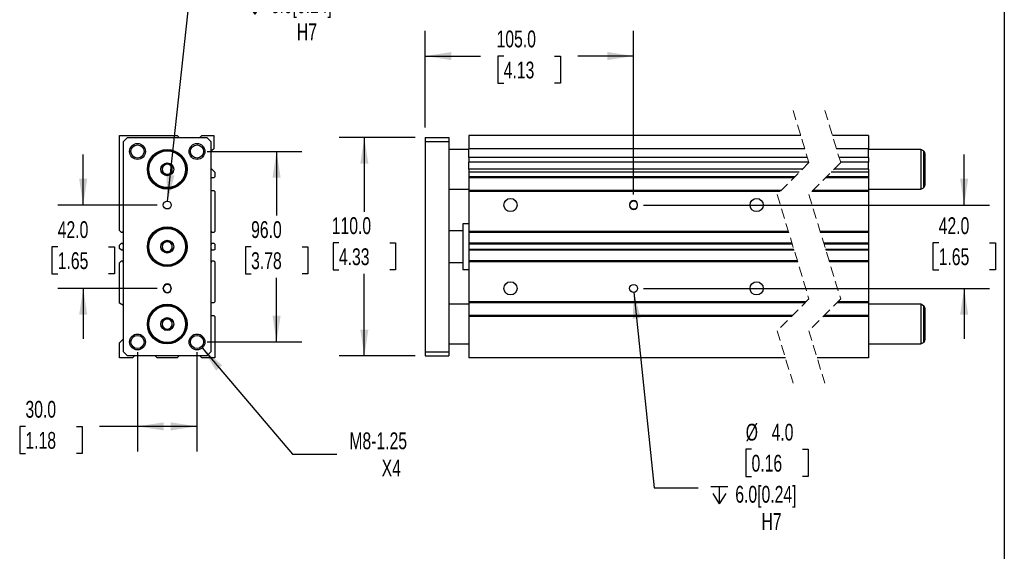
# Model space of a CAD drawing. Header units: millimetres. Extents: x 25 to 1092, y 25 to 838.
# Tile 4 of 5: x 596 to 1092, y 306 to 574. Entities that reach past the tile are written whole.
import ezdxf

# ---------------------------------------------------------------- set-up
doc = ezdxf.new("R2010")
doc.units = ezdxf.units.MM
doc.header["$LTSCALE"] = 4
doc.linetypes.add('SLD-Dashed', pattern=[1.905, 1.27, -0.635])
doc.linetypes.add('SLD-Solid', pattern=[0])
doc.layers.add('DIMENSIONS', color=140, linetype='SLD-Solid', lineweight=25)
doc.layers.add('TEXT', color=140, linetype='SLD-Solid', lineweight=25)
doc.styles.add('SLDTEXTSTYLE0', font='TXT', dxfattribs={"width": 0.7})
doc.dimstyles.new('SLDDIMSTYLE1', dxfattribs={"dimtxt": 8.632031, "dimasz": 13.208, "dimexe": 0, "dimexo": 0.0625, "dimgap": 2.158008, "dimtad": 0, "dimtih": 1, "dimtoh": 1, "dimrnd": 1e-09, "dimzin": 4, "dimdsep": 46, "dimtxsty": 'SLDTEXTSTYLE0', "dimsah": 1, "dimcen": 0.09, "dimadec": 0, "dimazin": 1, "dimtfac": 1, "dimtmove": 0, "dimatfit": 0, "dimfxl": 0, "dimfrac": 2, "dimtolj": 1, "dimtzin": 12, "dimarcsym": 0})
doc.dimstyles.new('SLDDIMSTYLE3', dxfattribs={"dimtxt": 8.632031, "dimasz": 13.208, "dimexe": 0, "dimexo": 0.0625, "dimgap": 2.158008, "dimtad": 0, "dimtih": 1, "dimtoh": 1, "dimrnd": 1e-09, "dimzin": 4, "dimdsep": 46, "dimtxsty": 'SLDTEXTSTYLE0', "dimsah": 1, "dimcen": 0.09, "dimadec": 0, "dimazin": 1, "dimtfac": 1, "dimtofl": 0, "dimtmove": 0, "dimatfit": 3, "dimfxl": 0, "dimfrac": 2, "dimtolj": 1, "dimtzin": 12, "dimarcsym": 0})
doc.dimstyles.new('SLDDIMSTYLE4', dxfattribs={"dimtxt": 8.632031, "dimasz": 13.208, "dimexe": 0, "dimexo": 0.0625, "dimgap": 2.158008, "dimtad": 0, "dimtih": 1, "dimtoh": 1, "dimrnd": 1e-09, "dimzin": 12, "dimdsep": 46, "dimtxsty": 'SLDTEXTSTYLE0', "dimsah": 1, "dimcen": 0, "dimadec": 0, "dimazin": 3, "dimtfac": 1, "dimtofl": 0, "dimtmove": 0, "dimatfit": 3, "dimfxl": 0, "dimfrac": 2, "dimtolj": 1, "dimtzin": 12, "dimarcsym": 0})
doc.dimstyles.new('SLDDIMSTYLE5', dxfattribs={"dimtxt": 8.632031, "dimasz": 13.208, "dimexe": 0, "dimexo": 0.0625, "dimgap": 2.158008, "dimtad": 0, "dimtih": 1, "dimtoh": 1, "dimrnd": 1e-09, "dimzin": 4, "dimdsep": 46, "dimtxsty": 'SLDTEXTSTYLE0', "dimsah": 1, "dimcen": 0, "dimadec": 0, "dimazin": 1, "dimtfac": 1, "dimtofl": 0, "dimtmove": 0, "dimatfit": 3, "dimfxl": 0, "dimfrac": 2, "dimtolj": 1, "dimtzin": 12, "dimarcsym": 0})

# ---------------------------------------------------------------- blocks, each defined once
blk = doc.blocks.new('_D_10')
at = {"layer": 'DIMENSIONS'}
for p, q in [((628.11, 480.48), (628.11, 505.88)), ((665.37, 480.48), (615.41, 480.48)), ((615.28, 459.48), (612.38, 459.48)), ((612.38, 459.48), (612.38, 445.76)), ((640.93, 459.48), (643.83, 459.48)), ((643.83, 459.48), (643.83, 445.76)), ((612.38, 445.76), (615.28, 445.76)), ((643.83, 445.76), (640.93, 445.76)), ((665.37, 438.48), (615.41, 438.48)), ((628.11, 438.48), (628.11, 413.08))]:
    blk.add_line(p, q, dxfattribs=at)
for points in [[(628.11, 480.48), (630.14, 493.69), (626.08, 493.69)], [(628.11, 438.48), (626.08, 425.27), (630.14, 425.27)]]:
    blk.add_solid(points, dxfattribs=at)
at = {"layer": 'DIMENSIONS', "char_height": 8.467, "attachment_point": 1, "style": 'SLDTEXTSTYLE0'}
for s, insert in [('42.0', (615.28, 472.33)), ('1.65', (615.28, 456.67))]:
    blk.add_mtext(s, dxfattribs=dict(at, insert=insert))
blk = doc.blocks.new('_D_11')
at = {"layer": 'DIMENSIONS'}
for p, q in [((690.53, 507.48), (738.24, 507.48)), ((725.54, 507.48), (725.54, 475.13)), ((712.71, 459.48), (709.81, 459.48)), ((709.81, 459.48), (709.81, 445.76)), ((738.36, 459.48), (741.26, 459.48)), ((741.26, 459.48), (741.26, 445.76)), ((709.81, 445.76), (712.71, 445.76)), ((725.54, 411.48), (725.54, 443.83)), ((741.26, 445.76), (738.36, 445.76)), ((690.53, 411.48), (738.24, 411.48))]:
    blk.add_line(p, q, dxfattribs=at)
for points in [[(725.54, 507.48), (723.5, 494.27), (727.57, 494.27)], [(725.54, 411.48), (727.57, 424.69), (723.5, 424.69)]]:
    blk.add_solid(points, dxfattribs=at)
at = {"layer": 'DIMENSIONS', "char_height": 8.467, "attachment_point": 1, "style": 'SLDTEXTSTYLE0'}
for s, insert in [('96.0', (712.71, 472.33)), ('3.78', (712.71, 456.67))]:
    blk.add_mtext(s, dxfattribs=dict(at, insert=insert))
blk = doc.blocks.new('_D_12')
at = {"layer": 'DIMENSIONS'}
for p, q in [((655.45, 406.4), (655.45, 356.25)), ((685.45, 406.4), (685.45, 356.25)), ((599.02, 368.95), (596.12, 368.95)), ((596.12, 368.95), (596.12, 355.23)), ((624.67, 368.95), (627.57, 368.95)), ((627.57, 368.95), (627.57, 355.23)), ((655.45, 368.95), (636.37, 368.95)), ((685.45, 368.95), (655.45, 368.95)), ((596.12, 355.23), (599.02, 355.23)), ((627.57, 355.23), (624.67, 355.23))]:
    blk.add_line(p, q, dxfattribs=at)
for points in [[(655.45, 368.95), (668.66, 366.92), (668.66, 370.98)], [(685.45, 368.95), (672.25, 370.98), (672.25, 366.92)]]:
    blk.add_solid(points, dxfattribs=at)
at = {"layer": 'DIMENSIONS', "char_height": 8.467, "attachment_point": 1, "style": 'SLDTEXTSTYLE0'}
for s, insert in [('30.0', (599.02, 381.8)), ('1.18', (599.02, 366.14))]:
    blk.add_mtext(s, dxfattribs=dict(at, insert=insert))
blk = doc.blocks.new('_D_13')
at = {"layer": 'DIMENSIONS'}
for p, q in [((688.05, 408.44), (733.64, 355.01)), ((733.64, 355.01), (755.86, 355.01))]:
    blk.add_line(p, q, dxfattribs=at)
blk.add_solid([(688.05, 408.44), (695.08, 397.07), (698.17, 399.71)], dxfattribs=at)
at = {"layer": 'DIMENSIONS', "char_height": 8.467, "attachment_point": 1, "style": 'SLDTEXTSTYLE0'}
for s, insert in [('M8-1.25', (762.21, 365.92)), ('X4', (778.49, 352.2))]:
    blk.add_mtext(s, dxfattribs=dict(at, insert=insert))
blk = doc.blocks.new('SW_SYMBOL_HOLE_DEPTH')
at = {"layer": 'DIMENSIONS', "color": 0}
for p, q in [((0, 3500), (3200, 3500)), ((400, 2220), (1600, 300)), ((1600, 3500), (1600, 300)), ((2800, 2220), (1600, 300))]:
    blk.add_line(p, q, dxfattribs=at)
blk = doc.blocks.new('_D_14')
at = {"layer": 'DIMENSIONS'}
for p, q in [((730.78, 604.12), (727.88, 604.12)), ((727.88, 604.12), (727.88, 590.4)), ((756.43, 604.12), (759.33, 604.12)), ((759.33, 604.12), (759.33, 590.4)), ((727.88, 590.4), (730.78, 590.4)), ((759.33, 590.4), (756.43, 590.4)), ((670.67, 482.47), (681.67, 584.72)), ((681.67, 584.72), (703.89, 584.72))]:
    blk.add_line(p, q, dxfattribs=at)
blk.add_solid([(670.67, 482.47), (674.1, 495.38), (670.06, 495.82)], dxfattribs=at)
at = {"layer": 'DIMENSIONS', "xscale": 0.002688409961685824, "yscale": 0.002688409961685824, "zscale": 0.002688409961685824}
blk.add_blockref('SW_SYMBOL_HOLE_DEPTH', (710.24, 575.89), dxfattribs=at)
at = {"layer": 'DIMENSIONS', "char_height": 8.467, "attachment_point": 1, "style": 'SLDTEXTSTYLE0'}
for s, insert in [('%%c', (727.85, 616.97)), ('4.0', (740.89, 616.97)), ('0.16', (730.78, 601.31)), ('6.0[0.24]', (722.59, 585.66)), ('H7', (735.77, 571.94))]:
    blk.add_mtext(s, dxfattribs=dict(at, insert=insert))
blk = doc.blocks.new('_D_15')
at = {"layer": 'DIMENSIONS'}
for p, q in [((795.33, 514.48), (757.06, 514.48)), ((769.76, 514.48), (769.76, 477.11)), ((756.94, 461.46), (754.04, 461.46)), ((754.04, 461.46), (754.04, 447.74)), ((782.59, 461.46), (785.49, 461.46)), ((785.49, 461.46), (785.49, 447.74)), ((754.04, 447.74), (756.94, 447.74)), ((785.49, 447.74), (782.59, 447.74)), ((769.76, 404.48), (769.76, 445.81)), ((795.33, 404.48), (757.06, 404.48))]:
    blk.add_line(p, q, dxfattribs=at)
for points in [[(769.76, 514.48), (767.73, 501.27), (771.79, 501.27)], [(769.76, 404.48), (771.79, 417.69), (767.73, 417.69)]]:
    blk.add_solid(points, dxfattribs=at)
at = {"layer": 'DIMENSIONS', "char_height": 8.467, "attachment_point": 1, "style": 'SLDTEXTSTYLE0'}
for s, insert in [('110.0', (753.35, 474.31)), ('4.33', (756.94, 458.66))]:
    blk.add_mtext(s, dxfattribs=dict(at, insert=insert))
blk = doc.blocks.new('_D_16')
at = {"layer": 'DIMENSIONS'}
for p, q in [((800.41, 519.56), (800.41, 568.24)), ((905.41, 485.81), (905.41, 568.24)), ((800.41, 555.54), (828.28, 555.54)), ((839.98, 555.54), (837.08, 555.54)), ((837.08, 555.54), (837.08, 541.82)), ((865.63, 555.54), (868.53, 555.54)), ((868.53, 555.54), (868.53, 541.82)), ((905.41, 555.54), (877.32, 555.54)), ((837.08, 541.82), (839.98, 541.82)), ((868.53, 541.82), (865.63, 541.82))]:
    blk.add_line(p, q, dxfattribs=at)
for points in [[(800.41, 555.54), (813.62, 553.51), (813.62, 557.57)], [(905.41, 555.54), (892.2, 557.57), (892.2, 553.51)]]:
    blk.add_solid(points, dxfattribs=at)
at = {"layer": 'DIMENSIONS', "char_height": 8.467, "attachment_point": 1, "style": 'SLDTEXTSTYLE0'}
for s, insert in [('105.0', (836.39, 568.38)), ('4.13', (839.98, 552.73))]:
    blk.add_mtext(s, dxfattribs=dict(at, insert=insert))
blk = doc.blocks.new('_D_17')
at = {"layer": 'DIMENSIONS'}
for p, q in [((1071.97, 480.48), (1071.97, 505.88)), ((910.49, 480.48), (1084.67, 480.48)), ((1059.14, 461.46), (1056.24, 461.46)), ((1056.24, 461.46), (1056.24, 447.74)), ((1084.79, 461.46), (1087.69, 461.46)), ((1087.69, 461.46), (1087.69, 447.74)), ((1056.24, 447.74), (1059.14, 447.74)), ((1087.69, 447.74), (1084.79, 447.74)), ((910.49, 438.48), (1084.67, 438.48)), ((1071.97, 438.48), (1071.97, 413.08))]:
    blk.add_line(p, q, dxfattribs=at)
for points in [[(1071.97, 480.48), (1074, 493.69), (1069.94, 493.69)], [(1071.97, 438.48), (1069.94, 425.27), (1074, 425.27)]]:
    blk.add_solid(points, dxfattribs=at)
at = {"layer": 'DIMENSIONS', "char_height": 8.467, "attachment_point": 1, "style": 'SLDTEXTSTYLE0'}
for s, insert in [('42.0', (1059.14, 474.31)), ('1.65', (1059.14, 458.66))]:
    blk.add_mtext(s, dxfattribs=dict(at, insert=insert))
blk = doc.blocks.new('_D_18')
at = {"layer": 'DIMENSIONS'}
for p, q in [((905.61, 436.49), (915.73, 338.02)), ((964.84, 357.42), (961.94, 357.42)), ((961.94, 357.42), (961.94, 343.7)), ((990.49, 357.42), (993.39, 357.42)), ((993.39, 357.42), (993.39, 343.7)), ((961.94, 343.7), (964.84, 343.7)), ((993.39, 343.7), (990.49, 343.7)), ((915.73, 338.02), (937.96, 338.02))]:
    blk.add_line(p, q, dxfattribs=at)
blk.add_solid([(905.61, 436.49), (904.94, 423.14), (908.99, 423.56)], dxfattribs=at)
at = {"layer": 'DIMENSIONS', "xscale": 0.002688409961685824, "yscale": 0.002688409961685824, "zscale": 0.002688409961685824}
blk.add_blockref('SW_SYMBOL_HOLE_DEPTH', (944.31, 329.19), dxfattribs=at)
at = {"layer": 'DIMENSIONS', "char_height": 8.467, "attachment_point": 1, "style": 'SLDTEXTSTYLE0'}
for s, insert in [('%%c', (961.92, 370.26)), ('4.0', (974.95, 370.26)), ('0.16', (964.84, 354.61)), ('6.0[0.24]', (956.66, 338.96)), ('H7', (969.84, 325.24))]:
    blk.add_mtext(s, dxfattribs=dict(at, insert=insert))

msp = doc.modelspace()

# ---------------------------------------------------------------- linework, layer by layer
at = {"color": 7, "linetype": 'SLD-Dashed', "lineweight": 18}
for p, q in [((985.766, 528.18), (993.766, 501.83)), ((1001.766, 528.18), (1009.766, 501.83)), ((993.766, 501.83), (977.766, 485.83)), ((1009.766, 501.83), (993.766, 485.83)), ((977.766, 485.83), (993.766, 433.13)), ((993.766, 485.83), (1009.766, 433.13)), ((993.766, 433.13), (977.766, 417.13)), ((1009.766, 433.13), (993.766, 417.13)), ((977.766, 417.13), (985.766, 390.78)), ((993.766, 417.13), (1001.766, 390.78))]:
    msp.add_line(p, q, dxfattribs=at)
for p, q in [((646.454, 467.66), (646.454, 515.48)), ((646.454, 515.48), (675.454, 515.48)), ((648.454, 512.48), (650.454, 514.48)), ((648.454, 406.48), (648.454, 512.48)), ((650.454, 514.48), (690.454, 514.48)), ((675.454, 515.48), (676.454, 514.48)), ((686.954, 514.48), (687.954, 515.48)), ((687.954, 515.48), (693.954, 515.48)), ((690.454, 514.48), (692.454, 512.48)), ((692.454, 512.48), (692.454, 406.48)), ((693.954, 515.48), (693.954, 508.74)), ((800.41, 514.48), (812.41, 514.48)), ((800.41, 514.48), (800.41, 512.48)), ((800.41, 512.48), (800.41, 406.48)), ((800.41, 512.48), (812.41, 512.48)), ((812.41, 514.48), (812.41, 512.48)), ((812.41, 512.48), (812.41, 406.48)), ((989.621, 515.48), (822.41, 515.48)), ((822.41, 515.48), (822.41, 508.74)), ((1023.723, 515.48), (1005.621, 515.48)), ((1023.723, 515.48), (1023.723, 508.74)), ((822.41, 508.48), (812.41, 508.48)), ((991.668, 508.74), (822.41, 508.74)), ((822.41, 504.41), (822.41, 508.74)), ((1023.723, 508.74), (1007.668, 508.74)), ((1023.723, 504.41), (1023.723, 508.74)), ((1050.223, 508.48), (1023.723, 508.48)), ((1051.473, 507.758), (1050.223, 508.48)), ((1050.223, 508.48), (1050.223, 488.48)), ((1051.473, 507.758), (1051.473, 489.201)), ((1052.223, 506.459), (1052.223, 490.5)), ((992.982, 504.41), (822.41, 504.41)), ((822.41, 504.41), (822.41, 502.05)), ((993.699, 502.05), (822.41, 502.05)), ((822.41, 498.576), (822.41, 502.05)), ((1023.723, 504.41), (1008.982, 504.41)), ((1023.723, 502.05), (1009.699, 502.05)), ((1023.723, 504.41), (1023.723, 502.05)), ((1023.723, 498.576), (1023.723, 502.05)), ((692.857, 498.576), (694.454, 496.98)), ((694.454, 496.98), (694.454, 494.73)), ((990.512, 498.576), (822.41, 498.576)), ((822.41, 498.576), (822.41, 496.98)), ((988.916, 496.98), (822.41, 496.98)), ((822.41, 496.98), (822.41, 494.73)), ((1023.723, 496.98), (1004.916, 496.98)), ((1023.723, 498.576), (1006.512, 498.576)), ((1023.723, 498.576), (1023.723, 496.98)), ((1023.723, 496.98), (1023.723, 494.73)), ((693.954, 494.23), (692.454, 494.23)), ((694.454, 494.73), (693.954, 494.23)), ((986.666, 494.73), (822.41, 494.73)), ((822.41, 494.73), (822.41, 494.23)), ((986.166, 494.23), (822.41, 494.23)), ((822.41, 494.23), (822.41, 487.73)), ((1023.723, 494.23), (1002.166, 494.23)), ((1023.723, 494.73), (1002.666, 494.73)), ((1023.723, 494.73), (1023.723, 494.23)), ((1023.723, 494.23), (1023.723, 487.73)), ((692.454, 487.73), (693.954, 487.73)), ((693.954, 487.73), (694.454, 487.23)), ((694.454, 487.23), (694.454, 467.16)), ((812.41, 488.48), (822.41, 488.48)), ((979.666, 487.73), (822.41, 487.73)), ((822.41, 487.73), (822.41, 487.23)), ((979.166, 487.23), (822.41, 487.23)), ((822.41, 487.23), (822.41, 467.16)), ((1023.723, 487.23), (995.166, 487.23)), ((1023.723, 487.73), (995.666, 487.73)), ((1023.723, 488.48), (1050.223, 488.48)), ((1023.723, 487.73), (1023.723, 487.23)), ((1023.723, 487.23), (1023.723, 467.16)), ((1050.223, 488.48), (1051.473, 489.201)), ((903.41, 480.73), (903.41, 480.23)), ((907.41, 480.23), (907.41, 480.73)), ((647.454, 466.66), (646.454, 467.66)), ((648.104, 466.66), (647.454, 466.66)), ((648.454, 467.38), (648.104, 467.38)), ((648.104, 467.38), (648.104, 466.66)), ((692.804, 467.38), (692.454, 467.38)), ((692.804, 466.66), (692.804, 467.38)), ((693.954, 466.66), (692.804, 466.66)), ((694.454, 467.16), (693.954, 466.66)), ((819.41, 467.48), (812.41, 467.48)), ((822.41, 470.98), (819.41, 470.98)), ((819.41, 470.98), (819.41, 447.98)), ((983.434, 467.16), (822.41, 467.16)), ((822.41, 467.16), (822.41, 466.66)), ((983.586, 466.66), (822.41, 466.66)), ((822.41, 466.66), (822.41, 461.31)), ((1023.723, 467.16), (999.434, 467.16)), ((1023.723, 466.66), (999.586, 466.66)), ((1023.723, 467.16), (1023.723, 466.66)), ((1023.723, 466.66), (1023.723, 461.31)), ((646.454, 460.31), (647.454, 461.31)), ((646.454, 458.65), (646.454, 460.31)), ((647.454, 457.65), (646.454, 458.65)), ((647.454, 461.31), (648.104, 461.31)), ((648.104, 457.65), (647.454, 457.65)), ((648.104, 461.31), (648.104, 460.58)), ((648.104, 460.58), (648.454, 460.58)), ((648.454, 458.38), (648.104, 458.38)), ((648.104, 458.38), (648.104, 457.65)), ((692.454, 460.58), (692.804, 460.58)), ((692.804, 458.38), (692.454, 458.38)), ((692.804, 460.58), (692.804, 461.31)), ((692.804, 461.31), (693.954, 461.31)), ((692.804, 457.65), (692.804, 458.38)), ((693.954, 457.65), (692.804, 457.65)), ((693.954, 461.31), (694.454, 460.81)), ((694.454, 458.15), (693.954, 457.65)), ((694.454, 460.81), (694.454, 458.15)), ((985.21, 461.31), (822.41, 461.31)), ((822.41, 461.31), (822.41, 460.81)), ((985.362, 460.81), (822.41, 460.81)), ((822.41, 460.81), (822.41, 458.15)), ((986.169, 458.15), (822.41, 458.15)), ((822.41, 458.15), (822.41, 457.65)), ((986.321, 457.65), (822.41, 457.65)), ((822.41, 457.65), (822.41, 452.3)), ((1023.723, 461.31), (1001.21, 461.31)), ((1023.723, 460.81), (1001.362, 460.81)), ((1023.723, 458.15), (1002.169, 458.15)), ((1023.723, 457.65), (1002.321, 457.65)), ((1023.723, 461.31), (1023.723, 460.81)), ((1023.723, 460.81), (1023.723, 458.15)), ((1023.723, 458.15), (1023.723, 457.65)), ((1023.723, 457.65), (1023.723, 452.3)), ((646.454, 451.3), (647.454, 452.3)), ((647.454, 452.3), (648.104, 452.3)), ((648.104, 452.3), (648.104, 451.58)), ((648.104, 451.58), (648.454, 451.58)), ((692.454, 451.58), (692.804, 451.58)), ((692.804, 451.58), (692.804, 452.3)), ((692.804, 452.3), (693.954, 452.3)), ((693.954, 452.3), (694.454, 451.8)), ((694.454, 451.8), (694.454, 431.73)), ((812.41, 451.48), (819.41, 451.48)), ((987.945, 452.3), (822.41, 452.3)), ((822.41, 452.3), (822.41, 451.8)), ((988.097, 451.8), (822.41, 451.8)), ((822.41, 451.8), (822.41, 431.73)), ((1023.723, 452.3), (1003.945, 452.3)), ((1023.723, 451.8), (1004.097, 451.8)), ((1023.723, 452.3), (1023.723, 451.8)), ((1023.723, 451.8), (1023.723, 431.73)), ((646.454, 430.98), (646.454, 451.3)), ((819.41, 447.98), (822.41, 447.98)), ((668.454, 438.23), (668.454, 438.73)), ((672.454, 438.73), (672.454, 438.23)), ((694.454, 431.73), (693.954, 431.23)), ((992.366, 431.73), (822.41, 431.73)), ((822.41, 431.73), (822.41, 431.23)), ((1023.723, 431.73), (1008.366, 431.73)), ((1023.723, 431.73), (1023.723, 431.23)), ((648.454, 429.825), (646.454, 430.98)), ((693.954, 431.23), (692.454, 431.23)), ((822.41, 430.48), (812.41, 430.48)), ((991.866, 431.23), (822.41, 431.23)), ((822.41, 431.23), (822.41, 424.73)), ((1023.723, 431.23), (1007.866, 431.23)), ((1023.723, 431.23), (1023.723, 424.73)), ((1050.223, 430.48), (1023.723, 430.48)), ((1051.473, 429.758), (1050.223, 430.48)), ((1050.223, 430.48), (1050.223, 410.48)), ((1051.473, 429.758), (1051.473, 411.201)), ((1052.223, 428.459), (1052.223, 412.5)), ((692.454, 424.73), (693.954, 424.73)), ((693.954, 424.73), (694.454, 424.23)), ((694.454, 424.23), (694.454, 403.48)), ((985.366, 424.73), (822.41, 424.73)), ((822.41, 424.73), (822.41, 424.23)), ((984.866, 424.23), (822.41, 424.23)), ((822.41, 424.23), (822.41, 403.48)), ((1023.723, 424.23), (1000.866, 424.23)), ((1023.723, 424.73), (1001.366, 424.73)), ((1023.723, 424.73), (1023.723, 424.23)), ((1023.723, 424.23), (1023.723, 403.48)), ((646.454, 410.98), (648.454, 412.98)), ((646.454, 403.48), (646.454, 410.98)), ((812.41, 410.48), (822.41, 410.48)), ((1023.723, 410.48), (1050.223, 410.48)), ((1050.223, 410.48), (1051.473, 411.201)), ((652.954, 403.48), (646.454, 403.48)), ((650.454, 404.48), (648.454, 406.48)), ((690.454, 404.48), (650.454, 404.48)), ((653.954, 404.48), (652.954, 403.48)), ((665.454, 403.48), (664.454, 404.48)), ((675.454, 403.48), (665.454, 403.48)), ((676.454, 404.48), (675.454, 403.48)), ((687.954, 403.48), (686.954, 404.48)), ((694.454, 403.48), (687.954, 403.48)), ((692.454, 406.48), (690.454, 404.48)), ((800.41, 406.48), (800.41, 404.48)), ((800.41, 406.48), (812.41, 406.48)), ((800.41, 404.48), (812.41, 404.48)), ((812.41, 406.48), (812.41, 404.48)), ((981.91, 403.48), (822.41, 403.48)), ((1023.723, 403.48), (997.91, 403.48))]:
    msp.add_line(p, q)
at = {"flags": 128}
msp.add_lwpolyline([(692.857, 498.576), (692.541, 498.937), (692.454, 499.05)], dxfattribs=at)
for centre, radius in [((655.454, 507.48), 4), ((685.454, 507.48), 4), ((655.454, 507.48), 3.323), ((670.454, 498.48), 10), ((670.454, 498.48), 9.5), ((670.454, 498.48), 9.25), ((685.454, 507.48), 3.323), ((670.454, 498.48), 3.25), ((670.454, 480.48), 2), ((843.41, 480.48), 3.324), ((967.41, 480.48), 3.323), ((670.454, 459.48), 10), ((670.454, 459.48), 9.5), ((670.454, 459.48), 9.25), ((670.454, 459.48), 3.25), ((843.41, 438.48), 3.324), ((967.41, 438.48), 3.323), ((905.41, 438.48), 2), ((670.454, 420.48), 10), ((670.454, 420.48), 9.5), ((670.454, 420.48), 9.25), ((670.454, 420.48), 3.25), ((655.454, 411.48), 4), ((655.454, 411.48), 3.323), ((685.454, 411.48), 4), ((685.454, 411.48), 3.323)]:
    msp.add_circle(centre, radius)
for centre, radius, start, end in [((696.454, 504.41), 5, 120, 143.1301), ((1050.723, 506.459), 1.5, 359.99976, 59.99959), ((670.454, 498.48), 2.5, 120, 180), ((670.454, 498.48), 2.5, 180, 240), ((670.454, 498.48), 2.5, 60, 120), ((670.454, 498.48), 2.5, 240, 300), ((670.454, 498.48), 2.5, 0, 60), ((670.454, 498.48), 2.5, 300, 0), ((1050.723, 490.5), 1.5, 300.00015, 0.00044), ((905.41, 480.73), 2, 0.00002, 179.99998), ((905.41, 480.48), 2, 0.00002, 179.99998), ((905.41, 480.48), 2, 180.00004, 359.99996), ((905.41, 480.23), 2, 180.00004, 359.99996), ((670.454, 459.48), 2.5, 120, 180), ((670.454, 459.48), 2.5, 60, 120), ((670.454, 459.48), 2.5, 0, 60), ((670.454, 459.48), 2.5, 180, 240), ((670.454, 459.48), 2.5, 240, 300), ((670.454, 459.48), 2.5, 300, 0), ((670.454, 438.73), 2, 0, 180), ((670.454, 438.48), 2, 0, 180), ((670.454, 438.48), 2, 180, 0), ((670.454, 438.23), 2, 180, 0), ((1050.723, 428.459), 1.5, 359.99956, 59.99985), ((670.454, 420.48), 2.5, 120, 180), ((670.454, 420.48), 2.5, 60, 120), ((670.454, 420.48), 2.5, 0, 60), ((670.454, 420.48), 2.5, 180, 240), ((670.454, 420.48), 2.5, 240, 300), ((670.454, 420.48), 2.5, 300, 0), ((1050.723, 412.5), 1.5, 300.00041, 0.00024)]:
    msp.add_arc(centre, radius, start, end)
for points in [[(670.454, 501.366), (670.258, 501.254), (670.059, 501.138), (669.748, 500.959), (669.643, 500.898), (669.428, 500.774), (669.317, 500.71), (668.99, 500.521), (668.776, 500.398), (668.352, 500.153), (668.15, 500.036), (667.954, 499.923)], [(672.954, 499.923), (672.758, 500.036), (672.559, 500.151), (672.248, 500.33), (672.143, 500.391), (671.928, 500.515), (671.817, 500.579), (671.49, 500.768), (671.276, 500.892), (670.852, 501.136), (670.65, 501.253), (670.454, 501.366)], [(667.954, 499.923), (667.954, 499.697), (667.954, 499.467), (667.954, 499.109), (667.954, 498.987), (667.954, 498.739), (667.954, 498.611), (667.954, 498.233), (667.954, 497.985), (667.954, 497.497), (667.954, 497.263), (667.954, 497.036)], [(667.954, 497.036), (668.149, 496.924), (668.349, 496.808), (668.659, 496.629), (668.764, 496.568), (668.979, 496.444), (669.09, 496.38), (669.417, 496.191), (669.632, 496.067), (670.055, 495.823), (670.257, 495.706), (670.454, 495.593)], [(670.454, 495.593), (670.649, 495.706), (670.849, 495.821), (671.159, 496), (671.264, 496.061), (671.479, 496.185), (671.59, 496.249), (671.917, 496.438), (672.132, 496.562), (672.555, 496.806), (672.757, 496.923), (672.954, 497.036)], [(672.954, 497.036), (672.954, 497.262), (672.954, 497.492), (672.954, 497.851), (672.954, 497.972), (672.954, 498.221), (672.954, 498.348), (672.954, 498.726), (672.954, 498.974), (672.954, 499.463), (672.954, 499.696), (672.954, 499.923)], [(670.454, 462.366), (670.258, 462.254), (670.059, 462.138), (669.748, 461.959), (669.643, 461.898), (669.428, 461.774), (669.317, 461.71), (668.99, 461.521), (668.776, 461.398), (668.352, 461.153), (668.15, 461.036), (667.954, 460.923)], [(672.954, 460.923), (672.758, 461.036), (672.559, 461.151), (672.248, 461.33), (672.143, 461.391), (671.928, 461.515), (671.817, 461.579), (671.49, 461.768), (671.276, 461.892), (670.852, 462.136), (670.65, 462.253), (670.454, 462.366)], [(667.954, 460.923), (667.954, 460.697), (667.954, 460.467), (667.954, 460.109), (667.954, 459.987), (667.954, 459.739), (667.954, 459.611), (667.954, 459.233), (667.954, 458.985), (667.954, 458.497), (667.954, 458.263), (667.954, 458.036)], [(667.954, 458.036), (668.149, 457.924), (668.349, 457.808), (668.659, 457.629), (668.764, 457.568), (668.979, 457.444), (669.09, 457.38), (669.417, 457.191), (669.632, 457.067), (670.055, 456.823), (670.257, 456.706), (670.454, 456.593)], [(670.454, 456.593), (670.649, 456.706), (670.849, 456.821), (671.159, 457), (671.264, 457.061), (671.479, 457.185), (671.59, 457.249), (671.917, 457.438), (672.132, 457.562), (672.555, 457.806), (672.757, 457.923), (672.954, 458.036)], [(672.954, 458.036), (672.954, 458.262), (672.954, 458.492), (672.954, 458.851), (672.954, 458.972), (672.954, 459.221), (672.954, 459.348), (672.954, 459.726), (672.954, 459.974), (672.954, 460.463), (672.954, 460.696), (672.954, 460.923)], [(670.454, 423.366), (670.258, 423.254), (670.059, 423.138), (669.748, 422.959), (669.643, 422.898), (669.428, 422.774), (669.317, 422.71), (668.99, 422.521), (668.776, 422.398), (668.352, 422.153), (668.15, 422.036), (667.954, 421.923)], [(667.954, 421.923), (667.954, 421.697), (667.954, 421.467), (667.954, 421.109), (667.954, 420.987), (667.954, 420.739), (667.954, 420.611), (667.954, 420.233), (667.954, 419.985), (667.954, 419.497), (667.954, 419.263), (667.954, 419.036)], [(672.954, 421.923), (672.758, 422.036), (672.559, 422.151), (672.248, 422.33), (672.143, 422.391), (671.928, 422.515), (671.817, 422.579), (671.49, 422.768), (671.276, 422.892), (670.852, 423.136), (670.65, 423.253), (670.454, 423.366)], [(672.954, 419.036), (672.954, 419.262), (672.954, 419.492), (672.954, 419.851), (672.954, 419.972), (672.954, 420.221), (672.954, 420.348), (672.954, 420.726), (672.954, 420.974), (672.954, 421.463), (672.954, 421.696), (672.954, 421.923)], [(667.954, 419.036), (668.149, 418.924), (668.349, 418.808), (668.659, 418.629), (668.764, 418.568), (668.979, 418.444), (669.09, 418.38), (669.417, 418.191), (669.632, 418.067), (670.055, 417.823), (670.257, 417.706), (670.454, 417.593)], [(670.454, 417.593), (670.649, 417.706), (670.849, 417.821), (671.159, 418), (671.264, 418.061), (671.479, 418.185), (671.59, 418.249), (671.917, 418.438), (672.132, 418.562), (672.555, 418.806), (672.757, 418.923), (672.954, 419.036)]]:
    msp.add_open_spline(points, degree=3, knots=[0, 0, 0, 0, 0.25, 0.25, 0.375, 0.375, 0.5, 0.5, 0.75, 0.75, 1, 1, 1, 1])
at = {"layer": 'TEXT'}
msp.add_line((1092.2, 838.2), (1092.2, 25.4), dxfattribs=at)

# ---------------------------------------------------------------- dimensions: what is measured, and where the dimension line sits
at = {"layer": 'DIMENSIONS'}
for p1, p2, picture, middle in [((670.24, 478.491), (670.668, 482.468), '_D_14', (743.604, 589.184)), ((905.205, 440.469), (905.614, 436.49), '_D_18', (977.669, 342.482))]:
    dim = msp.add_diameter_dim_2p(p1=p1, p2=p2, text='<>\\P{\\fGDT;x}6.0[0.24]\\PH7', dimstyle='SLDDIMSTYLE5', dxfattribs=at)
    dim.commit()
    dim.dimension.update_dxf_attribs({"geometry": picture, "text_midpoint": middle, "dimtype": 163})
for base, p1, p2, picture, middle in [((905.41, 555.538), (800.41, 514.48), (905.41, 480.73), '_D_16', (852.802, 555.538)), ((655.454, 368.948), (685.454, 411.48), (655.454, 411.48), '_D_12', (611.845, 368.948))]:
    dim = msp.add_linear_dim(base=base, p1=p1, p2=p2, dimstyle='SLDDIMSTYLE3', dxfattribs=at)
    dim.commit()
    dim.dimension.update_dxf_attribs({"geometry": picture, "text_midpoint": middle, "dimtype": 160})
for base, p1, p2, dimstyle, picture, middle in [((769.761, 404.48), (800.41, 514.48), (800.41, 404.48), 'SLDDIMSTYLE3', '_D_15', (769.761, 461.463)), ((725.536, 507.48), (685.454, 411.48), (685.454, 507.48), 'SLDDIMSTYLE3', '_D_11', (725.536, 459.48)), ((628.108, 438.48), (670.454, 480.48), (670.454, 438.48), 'SLDDIMSTYLE1', '_D_10', (628.108, 459.48)), ((1071.968, 480.48), (905.41, 438.48), (905.41, 480.48), 'SLDDIMSTYLE1', '_D_17', (1071.968, 461.463))]:
    dim = msp.add_linear_dim(base=base, p1=p1, p2=p2, angle=90, dimstyle=dimstyle, dxfattribs=at)
    dim.commit()
    dim.dimension.update_dxf_attribs({"geometry": picture, "text_midpoint": middle, "dimtype": 160})
dim = msp.add_diameter_dim_2p(p1=(682.857, 414.523), p2=(688.05, 408.437), text='M8-1.25\\PX4', dimstyle='SLDDIMSTYLE4', override={"dimpost": '<>'}, dxfattribs=at)
dim.commit()
dim.dimension.update_dxf_attribs({"geometry": '_D_13', "text_midpoint": (785.95, 355.006), "dimtype": 163})

doc.saveas('drawing.dxf')
